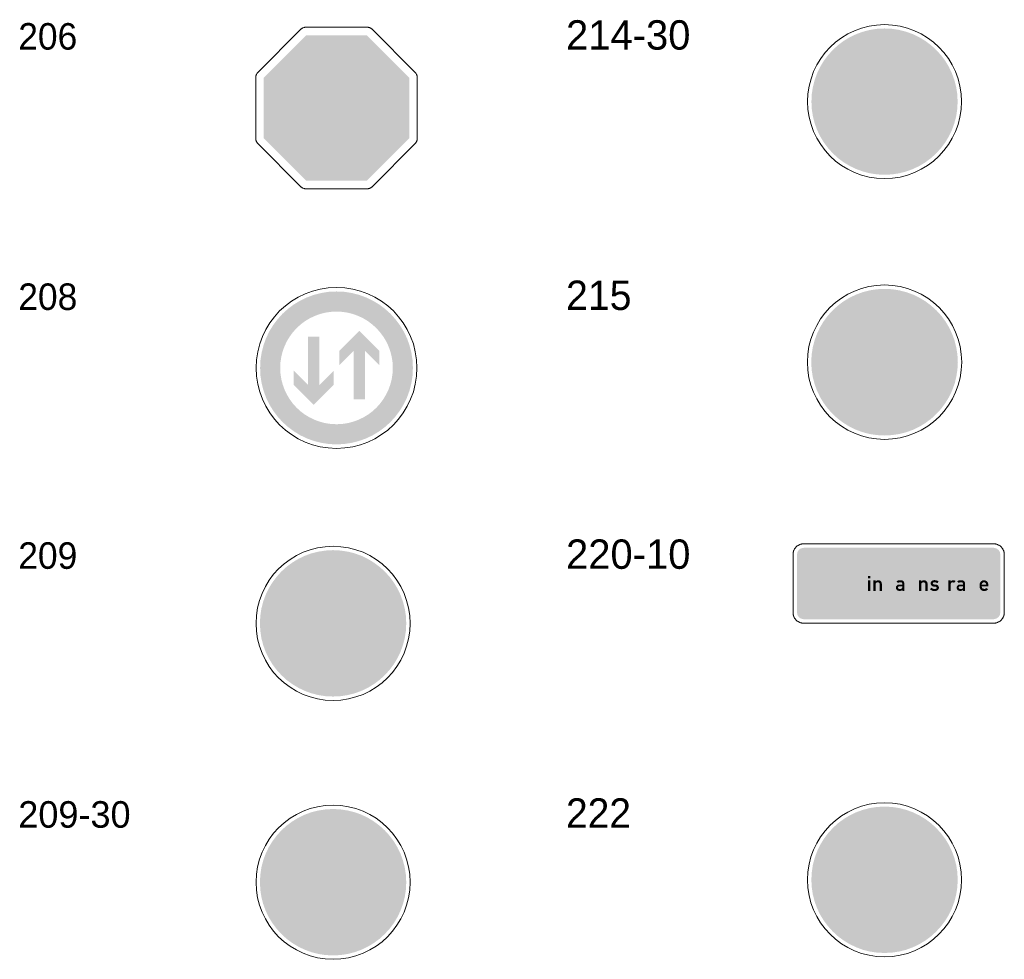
# Model space of a CAD drawing. Header units: millimetres. Extents: x 27 to 616, y -913 to 238.
# Tile 24 of 38: x 27 to 168, y -189 to -55. Entities that reach past the tile are written whole.
import ezdxf
from ezdxf.enums import TextEntityAlignment as Align

# ---------------------------------------------------------------- set-up
doc = ezdxf.new("R2010")
doc.units = ezdxf.units.MM
doc.header["$LTSCALE"] = 5
doc.linetypes.add('AUSGEZOGEN', pattern=[0])
doc.layers.add('Ebene_1', color=7, linetype='Continuous', true_color=0x000000)
doc.layers.add('Layer13', color=5, linetype='Continuous', true_color=0x0000ff)
doc.styles.add('Arial', font='arial.ttf')

msp = doc.modelspace()

# ---------------------------------------------------------------- hatches: boundary and pattern name
at = {"layer": 'Ebene_1', "linetype": 'AUSGEZOGEN', "lineweight": 18, "true_color": 0xce2729}
for points in [[(68.03, -77.9), (61.94, -71.81), (61.94, -63.21), (68.03, -57.12), (76.63, -57.12), (82.72, -63.21), (82.72, -71.81), (76.63, -77.9)], [(75.58, -99.32), (78.43, -102.17), (78.43, -104.2), (76.4, -102.17), (76.4, -109.09), (74.77, -109.09), (74.77, -102.17), (72.74, -104.2), (72.74, -102.17)]]:
    msp.add_hatch(color=242, dxfattribs=at).paths.add_polyline_path(points, flags=0)
at = {"layer": 'Ebene_1', "linetype": 'AUSGEZOGEN', "lineweight": 18, "true_color": 0xfffffe}
for points in [[(141.44, -65.32), (145.1, -61.66), (147.39, -61.66), (144.65, -64.4), (146.94, -64.4), (147.47, -64.43), (148, -64.53), (148.5, -64.68), (148.98, -64.89), (149.44, -65.15), (149.87, -65.46), (150.25, -65.83), (150.6, -66.24), (150.95, -65.83), (151.34, -65.46), (151.76, -65.15), (152.22, -64.89), (152.7, -64.68), (153.21, -64.53), (153.73, -64.43), (154.26, -64.4), (156.55, -64.4), (153.81, -61.66), (156.1, -61.66), (159.76, -65.32), (156.1, -68.98), (153.81, -68.98), (156.55, -66.24), (154.26, -66.24), (153.71, -66.29), (153.19, -66.45), (152.73, -66.71), (152.32, -67.04), (151.99, -67.45), (151.73, -67.91), (151.57, -68.43), (151.52, -68.98), (151.52, -75.21), (149.68, -75.21), (149.68, -68.98), (149.63, -68.43), (149.47, -67.91), (149.21, -67.45), (148.88, -67.04), (148.47, -66.71), (148.01, -66.45), (147.49, -66.29), (146.94, -66.24), (144.65, -66.24), (147.39, -68.98), (145.1, -68.98)], [(63.49, -69.24), (64.65, -69.24), (64.65, -69.67), (64.71, -69.98), (64.88, -70.23), (65.13, -70.4), (65.44, -70.47), (65.51, -70.47), (65.82, -70.4), (66.07, -70.23), (66.24, -69.98), (66.3, -69.67), (66.3, -68.81), (66.27, -68.57), (66.17, -68.36), (66.01, -68.19), (65.81, -68.07), (64.78, -67.66), (64.52, -67.52), (64.28, -67.36), (64.07, -67.16), (63.9, -66.94), (63.75, -66.69), (63.65, -66.43), (63.59, -66.14), (63.56, -65.85), (63.56, -65.34), (63.6, -64.95), (63.72, -64.59), (63.9, -64.26), (64.13, -63.97), (64.42, -63.73), (64.75, -63.55), (65.12, -63.44), (65.51, -63.4), (65.9, -63.44), (66.27, -63.55), (66.6, -63.73), (66.89, -63.97), (67.13, -64.26), (67.31, -64.59), (67.42, -64.95), (67.46, -65.34), (67.46, -65.78), (66.3, -65.78), (66.3, -65.34), (66.24, -65.04), (66.07, -64.78), (65.82, -64.61), (65.51, -64.55), (65.2, -64.61), (64.95, -64.78), (64.78, -65.04), (64.72, -65.34), (64.72, -65.85), (64.75, -66.08), (64.85, -66.29), (65.01, -66.46), (65.21, -66.59), (66.24, -67), (66.51, -67.13), (66.74, -67.3), (66.95, -67.5), (67.13, -67.72), (67.27, -67.97), (67.37, -68.23), (67.44, -68.51), (67.46, -68.81), (67.46, -69.67), (67.42, -70.07), (67.31, -70.43), (67.13, -70.76), (66.89, -71.05), (66.6, -71.29), (66.27, -71.47), (65.9, -71.58), (65.51, -71.62), (65.44, -71.62), (65.05, -71.58), (64.68, -71.47), (64.35, -71.29), (64.06, -71.05), (63.82, -70.76), (63.64, -70.43), (63.53, -70.07), (63.49, -69.67)], [(69.26, -71.55), (69.26, -64.55), (67.89, -64.55), (67.89, -63.47), (71.79, -63.47), (71.79, -64.55), (70.42, -64.55), (70.42, -71.55)], [(143.99, -106.04), (141.42, -103.48), (141.42, -101.86), (143.34, -103.79), (143.37, -103.14), (143.46, -102.5), (143.6, -101.88), (143.79, -101.28), (144.04, -100.7), (144.33, -100.15), (144.66, -99.62), (145.04, -99.13), (145.46, -98.67), (145.92, -98.25), (146.41, -97.87), (146.94, -97.53), (147.5, -97.23), (148.09, -96.99), (148.7, -96.79), (149.34, -96.65), (149.57, -97.92), (149.04, -98.03), (148.53, -98.19), (148.05, -98.4), (147.59, -98.64), (147.16, -98.92), (146.75, -99.23), (146.37, -99.58), (146.03, -99.96), (145.72, -100.36), (145.44, -100.79), (145.2, -101.25), (145, -101.72), (144.84, -102.22), (144.73, -102.73), (144.66, -103.26), (144.63, -103.79), (146.56, -101.86), (146.56, -103.38)], [(151.95, -96.95), (155.47, -96), (156.86, -96.81), (154.23, -97.51), (155.03, -98.05), (155.74, -98.68), (156.36, -99.39), (156.88, -100.17), (157.3, -101.01), (157.61, -101.9), (157.79, -102.83), (157.86, -103.79), (157.83, -104.43), (157.75, -105.05), (157.61, -105.67), (157.42, -106.27), (156.21, -105.83), (156.37, -105.34), (156.48, -104.83), (156.57, -103.79), (156.52, -103), (156.36, -102.23), (156.11, -101.5), (155.77, -100.81), (155.34, -100.16), (154.83, -99.58), (154.24, -99.06), (153.59, -98.62), (154.29, -101.26), (152.98, -100.5)], [(155.85, -108.39), (154.91, -111.91), (153.52, -112.71), (154.23, -110.07), (153.38, -110.49), (152.48, -110.8), (151.55, -110.99), (150.6, -111.05), (149.8, -111.01), (149.02, -110.88), (148.26, -110.66), (147.53, -110.37), (146.84, -110), (146.19, -109.55), (145.59, -109.04), (145.04, -108.46), (146.03, -107.63), (146.48, -108.11), (146.97, -108.53), (147.51, -108.9), (148.08, -109.2), (148.68, -109.44), (149.3, -109.62), (149.94, -109.73), (150.6, -109.76), (151.38, -109.71), (152.15, -109.56), (152.88, -109.31), (153.59, -108.96), (150.95, -108.25), (152.26, -107.5)], [(138.95, -135.38), (146.09, -131.26), (146.3, -131.19), (146.52, -131.2), (146.71, -131.3), (146.86, -131.47), (146.93, -131.68), (146.92, -131.9), (146.49, -133.5), (166.29, -133.5), (166.29, -137.27), (146.49, -137.27), (146.92, -138.87), (146.93, -139.1), (146.86, -139.3), (146.72, -139.47), (146.52, -139.57), (146.3, -139.58), (146.09, -139.51)], [(78.85, -137.81), (75, -141.66), (72.59, -141.66), (75.48, -138.77), (72.59, -138.77), (72.01, -138.83), (71.47, -139), (70.98, -139.27), (70.55, -139.62), (70.2, -140.05), (69.93, -140.54), (69.76, -141.08), (69.71, -141.66), (69.71, -148.4), (67.78, -148.4), (67.78, -141.66), (67.81, -141.17), (67.88, -140.69), (68, -140.23), (68.16, -139.79), (68.36, -139.37), (68.6, -138.97), (68.88, -138.6), (69.19, -138.26), (69.53, -137.95), (69.9, -137.67), (70.3, -137.43), (70.72, -137.23), (71.16, -137.06), (71.62, -136.95), (72.1, -136.87), (72.59, -136.85), (75.48, -136.85), (72.59, -133.96), (75, -133.96)], [(71.84, -169.96), (76.79, -174.91), (76.79, -177.66), (72.94, -173.81), (72.94, -186.09), (70.74, -186.09), (70.74, -173.81), (66.89, -177.66), (66.89, -174.91)], [(156.3, -183.38), (149.3, -183.38), (147.36, -181.44), (152.8, -181.44), (144.12, -172.75), (145.67, -171.19), (154.36, -179.88), (154.36, -174.44), (156.3, -176.38)]]:
    msp.add_hatch(color=7, dxfattribs=at).paths.add_polyline_path(points, flags=0)
h = msp.add_hatch(color=7, dxfattribs=at)
h.paths.add_polyline_path([(72.37, -69.67), (72.37, -65.34), (72.41, -64.95), (72.52, -64.59), (72.7, -64.26), (72.94, -63.97), (73.22, -63.73), (73.56, -63.55), (73.92, -63.44), (74.31, -63.4), (74.71, -63.44), (75.07, -63.55), (75.4, -63.73), (75.69, -63.97), (75.93, -64.26), (76.11, -64.59), (76.22, -64.95), (76.26, -65.34), (76.26, -69.67), (76.22, -70.07), (76.11, -70.43), (75.93, -70.76), (75.69, -71.05), (75.4, -71.29), (75.07, -71.47), (74.71, -71.58), (74.31, -71.62), (73.92, -71.58), (73.56, -71.47), (73.22, -71.29), (72.94, -71.05), (72.7, -70.76), (72.52, -70.43), (72.41, -70.07)], flags=0)
h.paths.add_polyline_path([(73.52, -69.67), (73.58, -69.98), (73.75, -70.23), (74, -70.4), (74.31, -70.47), (74.62, -70.4), (74.87, -70.23), (75.04, -69.98), (75.11, -69.67), (75.11, -65.34), (75.04, -65.04), (74.87, -64.78), (74.62, -64.61), (74.31, -64.55), (74, -64.61), (73.75, -64.78), (73.58, -65.04), (73.52, -65.34)], flags=0)
h = msp.add_hatch(color=7, dxfattribs=at)
h.paths.add_polyline_path([(77.42, -71.55), (77.42, -63.47), (79.29, -63.47), (79.67, -63.51), (80.02, -63.62), (80.34, -63.79), (80.62, -64.02), (80.85, -64.3), (81.02, -64.61), (81.13, -64.97), (81.17, -65.34), (81.17, -66.5), (81.13, -66.88), (81.02, -67.23), (80.85, -67.55), (80.62, -67.83), (80.34, -68.05), (80.02, -68.23), (79.67, -68.34), (79.29, -68.38), (78.57, -68.38), (78.57, -71.55)], flags=0)
h.paths.add_polyline_path([(78.57, -64.55), (78.57, -67.29), (79.29, -67.29), (79.6, -67.23), (79.85, -67.06), (80.02, -66.81), (80.08, -66.5), (80.08, -65.34), (80.02, -65.04), (79.85, -64.78), (79.6, -64.61), (79.29, -64.55)], flags=0)
at = {"layer": 'Ebene_1', "linetype": 'AUSGEZOGEN', "lineweight": 18, "true_color": 0xce2729}
h = msp.add_hatch(color=242, dxfattribs=at)
h.paths.add_polyline_path([(83.24, -104.61), (83.19, -105.73), (83.02, -106.81), (82.75, -107.86), (82.39, -108.86), (81.93, -109.81), (81.38, -110.71), (80.75, -111.55), (80.05, -112.33), (79.27, -113.03), (78.43, -113.66), (77.53, -114.21), (76.58, -114.67), (75.57, -115.03), (74.53, -115.3), (73.45, -115.47), (72.33, -115.53), (71.21, -115.47), (70.13, -115.3), (69.08, -115.03), (68.08, -114.67), (67.13, -114.21), (66.23, -113.66), (65.39, -113.03), (64.61, -112.33), (63.91, -111.55), (63.28, -110.71), (62.73, -109.81), (62.27, -108.86), (61.91, -107.86), (61.64, -106.81), (61.47, -105.73), (61.42, -104.61), (61.47, -103.5), (61.64, -102.41), (61.91, -101.37), (62.27, -100.36), (62.73, -99.41), (63.28, -98.51), (63.91, -97.67), (64.61, -96.89), (65.39, -96.19), (66.23, -95.56), (67.13, -95.02), (68.08, -94.56), (69.08, -94.19), (70.13, -93.92), (71.21, -93.75), (72.33, -93.7), (73.45, -93.75), (74.53, -93.92), (75.57, -94.19), (76.58, -94.56), (77.53, -95.02), (78.43, -95.56), (79.27, -96.19), (80.05, -96.89), (80.75, -97.67), (81.38, -98.51), (81.93, -99.41), (82.39, -100.36), (82.75, -101.37), (83.02, -102.41), (83.19, -103.5)], flags=0)
h.paths.add_polyline_path([(80.37, -104.61), (80.33, -103.79), (80.21, -102.99), (80.01, -102.22), (79.74, -101.48), (79.4, -100.78), (79, -100.12), (78.53, -99.5), (78.02, -98.93), (77.44, -98.41), (76.83, -97.94), (76.16, -97.54), (75.46, -97.2), (74.72, -96.93), (73.95, -96.73), (73.15, -96.61), (72.33, -96.57), (71.51, -96.61), (70.71, -96.73), (69.94, -96.93), (69.2, -97.2), (68.5, -97.54), (67.83, -97.94), (67.21, -98.41), (66.64, -98.93), (66.12, -99.5), (65.66, -100.12), (65.26, -100.78), (64.92, -101.48), (64.65, -102.22), (64.45, -102.99), (64.33, -103.79), (64.29, -104.61), (64.33, -105.43), (64.45, -106.23), (64.65, -107), (64.92, -107.74), (65.26, -108.44), (65.66, -109.11), (66.12, -109.73), (66.64, -110.3), (67.21, -110.82), (67.83, -111.28), (68.5, -111.68), (69.2, -112.02), (69.94, -112.29), (70.71, -112.49), (71.51, -112.61), (72.33, -112.65), (73.15, -112.61), (73.95, -112.49), (74.72, -112.29), (75.46, -112.02), (76.16, -111.68), (76.83, -111.28), (77.44, -110.82), (78.02, -110.3), (78.53, -109.73), (79, -109.11), (79.4, -108.44), (79.74, -107.74), (80.01, -107), (80.21, -106.23), (80.33, -105.43)], flags=0)
at = {"layer": 'Ebene_1', "linetype": 'AUSGEZOGEN', "lineweight": 18, "true_color": 0x000000}
for points in [[(69.07, -109.9), (66.23, -107.05), (66.23, -105.02), (68.26, -107.05), (68.26, -100.14), (69.89, -100.14), (69.89, -107.05), (71.92, -105.02), (71.92, -107.05)], [(146.49, -136.44), (146.49, -134.33), (147.85, -134.33), (147.85, -134.63), (146.81, -134.63), (146.81, -135.23), (147.7, -135.23), (147.7, -135.52), (146.81, -135.52), (146.81, -136.14), (147.85, -136.14), (147.85, -136.44)], [(148.26, -134.33), (148.56, -134.33), (148.56, -134.63), (148.26, -134.63)], [(148.26, -134.93), (148.56, -134.93), (148.56, -136.44), (148.26, -136.44)], [(149.02, -136.44), (149.02, -134.93), (149.32, -134.93), (149.32, -135.1), (149.47, -134.97), (149.66, -134.92), (149.86, -134.93), (150.03, -135.03), (150.17, -135.2), (150.22, -135.42), (150.22, -136.44), (149.92, -136.44), (149.92, -135.52), (149.9, -135.4), (149.83, -135.3), (149.74, -135.24), (149.62, -135.22), (149.5, -135.24), (149.41, -135.3), (149.34, -135.4), (149.32, -135.52), (149.32, -136.44)], [(153.88, -136.44), (153.88, -134.33), (154.18, -134.33), (154.18, -135.1), (154.34, -134.97), (154.53, -134.92), (154.72, -134.93), (154.9, -135.03), (155.04, -135.2), (155.09, -135.42), (155.09, -136.44), (154.79, -136.44), (154.79, -135.52), (154.76, -135.4), (154.7, -135.3), (154.6, -135.24), (154.49, -135.22), (154.37, -135.24), (154.27, -135.3), (154.21, -135.4), (154.18, -135.52), (154.18, -136.44)], [(155.54, -136.44), (155.54, -134.93), (155.84, -134.93), (155.84, -135.1), (156, -134.97), (156.19, -134.92), (156.38, -134.93), (156.56, -135.03), (156.7, -135.2), (156.75, -135.42), (156.75, -136.44), (156.45, -136.44), (156.45, -135.52), (156.42, -135.4), (156.36, -135.3), (156.26, -135.24), (156.15, -135.22), (156.03, -135.24), (155.93, -135.3), (155.87, -135.4), (155.84, -135.52), (155.84, -136.44)], [(157.09, -136.2), (157.3, -135.98), (157.45, -136.09), (157.62, -136.16), (157.79, -136.17), (157.97, -136.13), (158.06, -136.05), (158.06, -135.94), (157.93, -135.84), (157.61, -135.82), (157.43, -135.77), (157.3, -135.67), (157.21, -135.52), (157.18, -135.34), (157.22, -135.2), (157.29, -135.07), (157.4, -134.98), (157.53, -134.93), (157.74, -134.9), (157.95, -134.92), (158.15, -134.99), (158.33, -135.1), (158.15, -135.34), (157.89, -135.22), (157.6, -135.22), (157.51, -135.29), (157.49, -135.4), (157.63, -135.52), (157.95, -135.54), (158.12, -135.58), (158.26, -135.69), (158.35, -135.84), (158.37, -136.02), (158.28, -136.26), (158.08, -136.41), (157.82, -136.47), (157.55, -136.45), (157.3, -136.36)], [(159.31, -136.44), (159.13, -136.44), (158.99, -136.41), (158.89, -136.34), (158.81, -136.23), (158.79, -136.1), (158.79, -135.18), (158.64, -135.18), (158.64, -134.93), (158.79, -134.93), (158.79, -134.48), (159.09, -134.48), (159.09, -134.93), (159.31, -134.93), (159.31, -135.18), (159.09, -135.18), (159.09, -136.06), (159.18, -136.16), (159.31, -136.16)], [(159.73, -136.44), (159.73, -134.93), (160.03, -134.93), (160.03, -135.1), (160.19, -134.97), (160.37, -134.92), (160.57, -134.93), (160.75, -135.03), (160.53, -135.29), (160.43, -135.23), (160.32, -135.22), (160.2, -135.24), (160.11, -135.32), (160.03, -135.52), (160.03, -136.44)], [(162.56, -136.44), (162.56, -134.78), (162.58, -134.64), (162.64, -134.52), (162.74, -134.42), (162.87, -134.35), (163.16, -134.3), (163.46, -134.35), (163.58, -134.42), (163.68, -134.52), (163.74, -134.64), (163.77, -134.78), (163.77, -134.84), (163.71, -135.02), (163.55, -135.14), (163.71, -135.26), (163.77, -135.44), (163.77, -136.03), (163.73, -136.19), (163.64, -136.32), (163.51, -136.41), (163.35, -136.44), (163.16, -136.44), (163.16, -136.16), (163.31, -136.16), (163.42, -136.11), (163.46, -136.01), (163.46, -135.44), (163.42, -135.33), (163.31, -135.29), (163.12, -135.29), (163.12, -135.01), (163.31, -135.01), (163.42, -134.96), (163.46, -134.86), (163.46, -134.78), (163.36, -134.64), (163.16, -134.61), (162.96, -134.64), (162.86, -134.78), (162.86, -136.44)]]:
    msp.add_hatch(color=18, dxfattribs=at).paths.add_polyline_path(points, flags=0)
h = msp.add_hatch(color=18, dxfattribs=at)
h.paths.add_polyline_path([(150.68, -136.44), (150.68, -134.33), (150.98, -134.33), (150.98, -135.1), (151.13, -134.97), (151.32, -134.92), (151.51, -134.93), (151.69, -135.03), (151.83, -135.2), (151.88, -135.42), (151.88, -135.95), (151.84, -136.15), (151.73, -136.31), (151.57, -136.42), (151.37, -136.46), (151.15, -136.41), (150.98, -136.27), (150.98, -136.44)], flags=0)
h.paths.add_polyline_path([(150.98, -135.86), (151, -135.97), (151.07, -136.07), (151.16, -136.13), (151.28, -136.16), (151.4, -136.13), (151.49, -136.07), (151.56, -135.97), (151.58, -135.86), (151.58, -135.52), (151.56, -135.4), (151.49, -135.3), (151.4, -135.24), (151.28, -135.22), (151.16, -135.24), (151.07, -135.3), (151, -135.4), (150.98, -135.52)], flags=0)
h = msp.add_hatch(color=18, dxfattribs=at)
h.paths.add_polyline_path([(153.43, -136.44), (153.13, -136.44), (153.13, -136.29), (153.02, -136.4), (152.86, -136.44), (152.68, -136.44), (152.5, -136.41), (152.36, -136.31), (152.26, -136.16), (152.22, -135.99), (152.26, -135.81), (152.36, -135.67), (152.5, -135.57), (152.68, -135.54), (153.13, -135.54), (153.13, -135.38), (153.09, -135.28), (152.99, -135.22), (152.67, -135.22), (152.54, -135.31), (152.3, -135.12), (152.44, -134.99), (152.61, -134.92), (153.04, -134.92), (153.2, -134.98), (153.32, -135.08), (153.4, -135.22), (153.43, -135.38)], flags=0)
h.paths.add_polyline_path([(153.13, -135.78), (152.69, -135.78), (152.56, -135.84), (152.51, -135.97), (152.56, -136.1), (152.69, -136.16), (152.94, -136.16), (153.07, -136.1), (153.13, -135.97)], flags=0)
h = msp.add_hatch(color=18, dxfattribs=at)
h.paths.add_polyline_path([(162.11, -136.44), (161.8, -136.44), (161.8, -136.29), (161.69, -136.4), (161.54, -136.44), (161.35, -136.44), (161.17, -136.41), (161.03, -136.31), (160.93, -136.16), (160.9, -135.99), (160.93, -135.81), (161.03, -135.67), (161.17, -135.57), (161.35, -135.54), (161.8, -135.54), (161.8, -135.38), (161.76, -135.28), (161.66, -135.22), (161.34, -135.22), (161.22, -135.31), (160.98, -135.12), (161.11, -134.99), (161.29, -134.92), (161.72, -134.92), (161.87, -134.98), (162, -135.08), (162.08, -135.22), (162.11, -135.38)], flags=0)
h.paths.add_polyline_path([(161.8, -135.78), (161.37, -135.78), (161.24, -135.84), (161.18, -135.97), (161.24, -136.1), (161.37, -136.16), (161.61, -136.16), (161.75, -136.1), (161.8, -135.97)], flags=0)
h = msp.add_hatch(color=18, dxfattribs=at)
h.paths.add_polyline_path([(165.42, -135.8), (164.48, -135.8), (164.48, -135.84), (164.54, -136.02), (164.68, -136.14), (164.94, -136.15), (165.06, -136.1), (165.16, -136.02), (165.39, -136.21), (165.22, -136.36), (165.01, -136.45), (164.79, -136.47), (164.57, -136.42), (164.41, -136.32), (164.29, -136.19), (164.21, -136.02), (164.18, -135.84), (164.18, -135.54), (164.23, -135.29), (164.36, -135.1), (164.56, -134.96), (164.8, -134.91), (165.04, -134.96), (165.24, -135.1), (165.38, -135.29), (165.42, -135.54)], flags=0)
h.paths.add_polyline_path([(164.48, -135.54), (165.12, -135.54), (165.1, -135.41), (165.03, -135.31), (164.93, -135.24), (164.8, -135.22), (164.68, -135.24), (164.58, -135.31), (164.51, -135.41)], flags=0)
at = {"layer": 'Layer13', "linetype": 'AUSGEZOGEN', "lineweight": 18, "true_color": 0x0000ff}
for points in [[(161.04, -66.6), (160.99, -67.67), (160.83, -68.71), (160.57, -69.71), (160.22, -70.67), (159.78, -71.58), (159.26, -72.44), (158.66, -73.24), (157.98, -73.99), (157.24, -74.66), (156.44, -75.26), (155.58, -75.78), (154.67, -76.22), (153.71, -76.57), (152.71, -76.83), (151.67, -76.99), (150.6, -77.04), (149.53, -76.99), (148.5, -76.83), (147.5, -76.57), (146.54, -76.22), (145.62, -75.78), (144.76, -75.26), (143.96, -74.66), (143.22, -73.99), (142.54, -73.24), (141.94, -72.44), (141.42, -71.58), (140.98, -70.67), (140.63, -69.71), (140.37, -68.71), (140.21, -67.67), (140.16, -66.6), (140.21, -65.53), (140.37, -64.5), (140.63, -63.5), (140.98, -62.54), (141.42, -61.62), (141.94, -60.76), (142.54, -59.96), (143.22, -59.22), (143.96, -58.54), (144.76, -57.94), (145.62, -57.42), (146.54, -56.98), (147.5, -56.63), (148.5, -56.37), (149.53, -56.21), (150.6, -56.16), (151.67, -56.21), (152.71, -56.37), (153.71, -56.63), (154.67, -56.98), (155.58, -57.42), (156.44, -57.94), (157.24, -58.54), (157.98, -59.22), (158.66, -59.96), (159.26, -60.76), (159.78, -61.62), (160.22, -62.54), (160.57, -63.5), (160.83, -64.5), (160.99, -65.53)], [(161.07, -103.79), (161.01, -104.86), (160.85, -105.9), (160.6, -106.91), (160.24, -107.87), (159.8, -108.78), (159.28, -109.64), (158.68, -110.45), (158, -111.19), (157.26, -111.87), (156.45, -112.47), (155.59, -113), (154.68, -113.44), (153.71, -113.79), (152.71, -114.05), (151.67, -114.2), (150.6, -114.26), (149.53, -114.2), (148.49, -114.05), (147.49, -113.79), (146.53, -113.44), (145.61, -113), (144.75, -112.47), (143.94, -111.87), (143.2, -111.19), (142.52, -110.45), (141.92, -109.64), (141.4, -108.78), (140.96, -107.87), (140.61, -106.91), (140.35, -105.9), (140.19, -104.86), (140.13, -103.79), (140.19, -102.72), (140.35, -101.68), (140.61, -100.68), (140.96, -99.72), (141.4, -98.8), (141.92, -97.94), (142.52, -97.13), (143.2, -96.39), (143.94, -95.72), (144.75, -95.11), (145.61, -94.59), (146.53, -94.15), (147.49, -93.8), (148.49, -93.54), (149.53, -93.38), (150.6, -93.33), (151.67, -93.38), (152.71, -93.54), (153.71, -93.8), (154.68, -94.15), (155.59, -94.59), (156.45, -95.11), (157.26, -95.72), (158, -96.39), (158.68, -97.13), (159.28, -97.94), (159.8, -98.8), (160.24, -99.72), (160.6, -100.68), (160.85, -101.68), (161.01, -102.72)], [(82.29, -141.07), (82.24, -142.14), (82.08, -143.18), (81.82, -144.18), (81.47, -145.14), (81.03, -146.05), (80.51, -146.92), (79.91, -147.72), (79.23, -148.46), (78.49, -149.14), (77.68, -149.74), (76.82, -150.26), (75.91, -150.7), (74.95, -151.05), (73.95, -151.31), (72.91, -151.47), (71.84, -151.52), (70.77, -151.47), (69.74, -151.31), (68.73, -151.05), (67.77, -150.7), (66.86, -150.26), (66, -149.74), (65.19, -149.14), (64.45, -148.46), (63.78, -147.72), (63.18, -146.92), (62.65, -146.05), (62.21, -145.14), (61.86, -144.18), (61.6, -143.18), (61.45, -142.14), (61.39, -141.07), (61.45, -140), (61.6, -138.97), (61.86, -137.97), (62.21, -137.01), (62.65, -136.09), (63.18, -135.23), (63.78, -134.43), (64.45, -133.68), (65.19, -133.01), (66, -132.41), (66.86, -131.88), (67.77, -131.44), (68.73, -131.09), (69.74, -130.84), (70.77, -130.68), (71.84, -130.62), (72.91, -130.68), (73.95, -130.84), (74.95, -131.09), (75.91, -131.44), (76.82, -131.88), (77.68, -132.41), (78.49, -133.01), (79.23, -133.68), (79.91, -134.43), (80.51, -135.23), (81.03, -136.09), (81.47, -137.01), (81.82, -137.97), (82.08, -138.97), (82.24, -140)], [(139.04, -140.48), (138.67, -140.4), (138.37, -140.2), (138.17, -139.9), (138.1, -139.53), (138.1, -131.24), (138.17, -130.87), (138.37, -130.57), (138.67, -130.37), (139.04, -130.29), (166.2, -130.29), (166.56, -130.37), (166.86, -130.57), (167.07, -130.87), (167.14, -131.24), (167.14, -139.53), (167.07, -139.9), (166.86, -140.2), (166.56, -140.4), (166.2, -140.48)], [(161.05, -177.68), (161, -178.74), (160.84, -179.78), (160.58, -180.78), (160.23, -181.74), (159.79, -182.66), (159.27, -183.52), (158.66, -184.32), (157.99, -185.06), (157.25, -185.74), (156.44, -186.34), (155.58, -186.86), (154.67, -187.3), (153.71, -187.66), (152.71, -187.91), (151.67, -188.07), (150.6, -188.12), (149.53, -188.07), (148.49, -187.91), (147.49, -187.66), (146.53, -187.3), (145.62, -186.86), (144.76, -186.34), (143.95, -185.74), (143.21, -185.06), (142.54, -184.32), (141.94, -183.52), (141.41, -182.66), (140.97, -181.74), (140.62, -180.78), (140.36, -179.78), (140.21, -178.74), (140.15, -177.68), (140.21, -176.61), (140.36, -175.57), (140.62, -174.57), (140.97, -173.61), (141.41, -172.69), (141.94, -171.83), (142.54, -171.03), (143.21, -170.29), (143.95, -169.61), (144.76, -169.01), (145.62, -168.49), (146.53, -168.05), (147.49, -167.7), (148.49, -167.44), (149.53, -167.28), (150.6, -167.23), (151.67, -167.28), (152.71, -167.44), (153.71, -167.7), (154.67, -168.05), (155.58, -168.49), (156.44, -169.01), (157.25, -169.61), (157.99, -170.29), (158.66, -171.03), (159.27, -171.83), (159.79, -172.69), (160.23, -173.61), (160.58, -174.57), (160.84, -175.57), (161, -176.61)], [(82.29, -178.02), (82.24, -179.09), (82.08, -180.13), (81.82, -181.13), (81.47, -182.09), (81.03, -183.01), (80.51, -183.87), (79.91, -184.67), (79.23, -185.41), (78.49, -186.09), (77.68, -186.69), (76.82, -187.21), (75.91, -187.65), (74.95, -188), (73.95, -188.26), (72.91, -188.42), (71.84, -188.47), (70.77, -188.42), (69.74, -188.26), (68.73, -188), (67.77, -187.65), (66.86, -187.21), (66, -186.69), (65.19, -186.09), (64.45, -185.41), (63.78, -184.67), (63.18, -183.87), (62.65, -183.01), (62.21, -182.09), (61.86, -181.13), (61.6, -180.13), (61.45, -179.09), (61.39, -178.02), (61.45, -176.96), (61.6, -175.92), (61.86, -174.92), (62.21, -173.96), (62.65, -173.04), (63.18, -172.18), (63.78, -171.38), (64.45, -170.63), (65.19, -169.96), (66, -169.36), (66.86, -168.83), (67.77, -168.39), (68.73, -168.04), (69.74, -167.79), (70.77, -167.63), (71.84, -167.57), (72.91, -167.63), (73.95, -167.79), (74.95, -168.04), (75.91, -168.39), (76.82, -168.83), (77.68, -169.36), (78.49, -169.96), (79.23, -170.63), (79.91, -171.38), (80.51, -172.18), (81.03, -173.04), (81.47, -173.96), (81.82, -174.92), (82.08, -175.92), (82.24, -176.96)]]:
    msp.add_hatch(color=5, dxfattribs=at).paths.add_polyline_path(points, flags=0)

# ---------------------------------------------------------------- linework, layer by layer
at = {"layer": 'Ebene_1', "color": 18, "linetype": 'AUSGEZOGEN', "lineweight": 18, "true_color": 0x000000}
for p, q in [((68.03, -55.97), (76.63, -55.97)), ((61.12, -62.39), (67.21, -56.3)), ((77.45, -56.3), (83.53, -62.39)), ((60.79, -71.81), (60.79, -63.21)), ((83.87, -63.21), (83.87, -71.81)), ((67.21, -78.71), (61.12, -72.63)), ((83.53, -72.63), (77.45, -78.71)), ((76.63, -79.05), (68.03, -79.05)), ((139.04, -129.73), (166.2, -129.73)), ((137.53, -139.53), (137.53, -131.24)), ((167.71, -131.24), (167.71, -139.53)), ((166.2, -141.04), (139.04, -141.04))]:
    msp.add_line(p, q, dxfattribs=at)
for points in [[(67.21, -56.3), (67.25, -56.26), (67.29, -56.23), (67.34, -56.19), (67.39, -56.16), (67.43, -56.13), (67.48, -56.1), (67.53, -56.08), (67.58, -56.05), (67.64, -56.03), (67.69, -56.02), (67.74, -56), (67.8, -55.99), (67.86, -55.98), (67.91, -55.97), (67.97, -55.97), (68.03, -55.97)], [(76.63, -55.97), (76.69, -55.97), (76.75, -55.97), (76.8, -55.98), (76.86, -55.99), (76.91, -56), (76.97, -56.02), (77.02, -56.03), (77.07, -56.05), (77.13, -56.08), (77.18, -56.1), (77.23, -56.13), (77.27, -56.16), (77.32, -56.19), (77.36, -56.23), (77.41, -56.26), (77.45, -56.3)], [(60.79, -63.21), (60.79, -63.15), (60.79, -63.09), (60.8, -63.04), (60.81, -62.98), (60.82, -62.92), (60.84, -62.87), (60.85, -62.82), (60.87, -62.76), (60.9, -62.71), (60.92, -62.66), (60.95, -62.61), (60.98, -62.57), (61.01, -62.52), (61.05, -62.47), (61.08, -62.43), (61.12, -62.39)], [(83.53, -62.39), (83.57, -62.43), (83.61, -62.47), (83.65, -62.52), (83.68, -62.57), (83.71, -62.61), (83.74, -62.66), (83.76, -62.71), (83.78, -62.76), (83.8, -62.82), (83.82, -62.87), (83.84, -62.92), (83.85, -62.98), (83.86, -63.04), (83.87, -63.09), (83.87, -63.15), (83.87, -63.21)], [(61.12, -72.63), (61.08, -72.59), (61.05, -72.54), (61.01, -72.5), (60.98, -72.45), (60.95, -72.41), (60.92, -72.36), (60.9, -72.31), (60.87, -72.25), (60.85, -72.2), (60.84, -72.15), (60.82, -72.09), (60.81, -72.04), (60.8, -71.98), (60.79, -71.93), (60.79, -71.87), (60.79, -71.81)], [(83.87, -71.81), (83.87, -71.87), (83.87, -71.93), (83.86, -71.98), (83.85, -72.04), (83.84, -72.09), (83.82, -72.15), (83.8, -72.2), (83.78, -72.25), (83.76, -72.31), (83.74, -72.36), (83.71, -72.41), (83.68, -72.45), (83.65, -72.5), (83.61, -72.54), (83.57, -72.59), (83.53, -72.63)], [(68.03, -79.05), (67.97, -79.05), (67.91, -79.05), (67.86, -79.04), (67.8, -79.03), (67.74, -79.02), (67.69, -79), (67.64, -78.98), (67.58, -78.96), (67.53, -78.94), (67.48, -78.92), (67.43, -78.89), (67.39, -78.86), (67.34, -78.83), (67.29, -78.79), (67.25, -78.75), (67.21, -78.71)], [(77.45, -78.71), (77.41, -78.75), (77.36, -78.79), (77.32, -78.83), (77.27, -78.86), (77.23, -78.89), (77.18, -78.92), (77.13, -78.94), (77.07, -78.96), (77.02, -78.98), (76.97, -79), (76.91, -79.02), (76.86, -79.03), (76.8, -79.04), (76.75, -79.05), (76.69, -79.05), (76.63, -79.05)], [(137.53, -131.24), (137.53, -131.16), (137.54, -131.08), (137.55, -131.01), (137.56, -130.93), (137.58, -130.86), (137.6, -130.79), (137.62, -130.72), (137.65, -130.65), (137.68, -130.58), (137.71, -130.52), (137.75, -130.45), (137.79, -130.39), (137.83, -130.33), (137.88, -130.28), (137.92, -130.22), (137.97, -130.17), (138.03, -130.12), (138.08, -130.07), (138.14, -130.03), (138.2, -129.98), (138.26, -129.95), (138.32, -129.91), (138.39, -129.88), (138.45, -129.85), (138.52, -129.82), (138.59, -129.79), (138.66, -129.77), (138.74, -129.76), (138.81, -129.74), (138.89, -129.73), (138.96, -129.73), (139.04, -129.73)], [(166.2, -129.73), (166.28, -129.73), (166.35, -129.73), (166.43, -129.74), (166.5, -129.76), (166.58, -129.77), (166.65, -129.79), (166.72, -129.82), (166.79, -129.85), (166.85, -129.88), (166.92, -129.91), (166.98, -129.95), (167.04, -129.98), (167.1, -130.03), (167.16, -130.07), (167.21, -130.12), (167.27, -130.17), (167.32, -130.22), (167.36, -130.28), (167.41, -130.33), (167.45, -130.39), (167.49, -130.45), (167.52, -130.52), (167.56, -130.58), (167.59, -130.65), (167.62, -130.72), (167.64, -130.79), (167.66, -130.86), (167.68, -130.93), (167.69, -131.01), (167.7, -131.08), (167.7, -131.16), (167.71, -131.24)], [(139.04, -141.04), (138.96, -141.04), (138.89, -141.04), (138.81, -141.03), (138.74, -141.01), (138.66, -141), (138.59, -140.98), (138.52, -140.95), (138.45, -140.92), (138.39, -140.89), (138.32, -140.86), (138.26, -140.82), (138.2, -140.79), (138.14, -140.74), (138.08, -140.7), (138.03, -140.65), (137.97, -140.6), (137.92, -140.55), (137.88, -140.49), (137.83, -140.44), (137.79, -140.38), (137.75, -140.32), (137.71, -140.25), (137.68, -140.19), (137.65, -140.12), (137.62, -140.05), (137.6, -139.98), (137.58, -139.91), (137.56, -139.84), (137.55, -139.76), (137.54, -139.69), (137.53, -139.61), (137.53, -139.53)], [(167.71, -139.53), (167.7, -139.61), (167.7, -139.69), (167.69, -139.76), (167.68, -139.84), (167.66, -139.91), (167.64, -139.98), (167.62, -140.05), (167.59, -140.12), (167.56, -140.19), (167.52, -140.25), (167.49, -140.32), (167.45, -140.38), (167.41, -140.44), (167.36, -140.49), (167.32, -140.55), (167.27, -140.6), (167.21, -140.65), (167.16, -140.7), (167.1, -140.74), (167.04, -140.79), (166.98, -140.82), (166.92, -140.86), (166.85, -140.89), (166.79, -140.92), (166.72, -140.95), (166.65, -140.98), (166.58, -141), (166.5, -141.01), (166.43, -141.03), (166.35, -141.04), (166.28, -141.04), (166.2, -141.04)]]:
    msp.add_lwpolyline(points, dxfattribs=at)
for centre, radius in [((150.6, -66.6), 10.99), ((150.6, -103.79), 11.02), ((72.33, -104.61), 11.49), ((71.84, -141.07), 11), ((71.84, -178.02), 11), ((150.6, -177.68), 11)]:
    msp.add_circle(centre, radius, dxfattribs=at)

# ---------------------------------------------------------------- texts
at = {"layer": 'Ebene_1', "color": 18, "linetype": 'AUSGEZOGEN', "lineweight": 18, "true_color": 0x000000, "style": 'Arial'}
for s, height, width, p, p2 in [('206', 3.787, 0.955326, (26.88, -59.18), (35.3, -59.18)), ('214-30', 4.194, 0.975144, (105.11, -59.18), (122.88, -59.18)), ('208', 3.787, 0.956186, (26.88, -96.34), (35.31, -96.34)), ('215', 4.194, 0.958333, (105.11, -96.34), (114.46, -96.34)), ('220-10', 4.194, 0.975144, (105.11, -133.29), (122.88, -133.29)), ('209', 3.787, 0.956186, (26.88, -133.29), (35.31, -133.29)), ('209-30', 3.787, 0.975144, (26.88, -170.24), (42.92, -170.24)), ('222', 4.194, 0.950601, (105.11, -170.24), (114.39, -170.24))]:
    msp.add_text(s, height=height, dxfattribs=dict(at, width=width)).set_placement(p, p2, align=Align.FIT)

doc.saveas('drawing.dxf')
